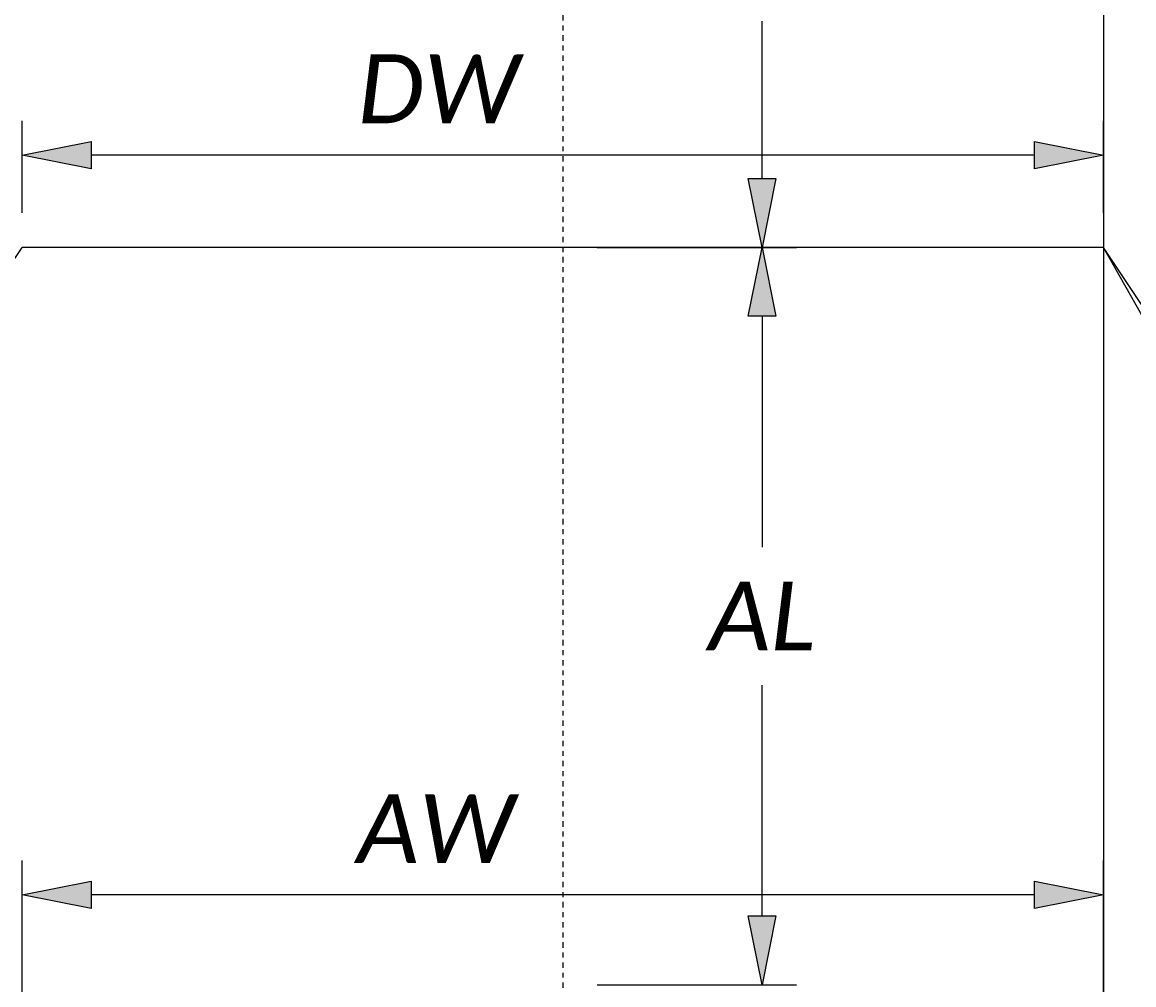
# Model space of a CAD drawing. Header units: feet. Extents: x 18 to 323, y 69 to 368.
# Tile 5 of 16: x 69 to 91, y 114 to 134. Entities that reach past the tile are written whole.
import ezdxf

# ---------------------------------------------------------------- set-up
doc = ezdxf.new("R2010")
doc.units = ezdxf.units.FT
doc.header["$MEASUREMENT"] = 0
doc.linetypes.add('OhDOT_USTN7', pattern=[0.221, 0.11, -0.028, 0.055, -0.028])
for name, color, linetype in [('GE_P_Driveway_CL', 7, 'OhDOT_USTN7'), ('PV_P_Drive', 230, 'Continuous'), ('SH_Text', 7, 'Continuous')]:
    doc.layers.add(name, color=color, linetype=linetype)
doc.styles.add('P_Slanted_Normal', font='calibrii.ttf', dxfattribs={"height": 0.14})
doc.styles.add('Slanted-Normal', font='font31.shx', dxfattribs={"height": 0.14})
doc.dimstyles.new('Dec-2  Slanted-Degrees', dxfattribs={"dimtxt": 0.14, "dimasz": 0.14, "dimexe": 0.07, "dimexo": 0.07, "dimgap": 0.07, "dimtad": 1, "dimzin": 3, "dimdsep": 46, "dimtxsty": 'Slanted-Normal', "dimblk": 'Dim1', "dimcen": 0, "dimclrd": 95, "dimclre": 95, "dimclrt": 7, "dimazin": 3, "dimtfac": 1, "dimtix": 1, "dimtofl": 0, "dimtmove": 1, "dimatfit": 3, "dimldrblk": 'Dim1', "dimfxl": 1, "dimtolj": 1, "dimtzin": 0, "dimlwd": -1, "dimlwe": -1, "dimarcsym": 0})

# ---------------------------------------------------------------- blocks, each defined once
blk = doc.blocks.new('Dim1')
h = blk.add_hatch(color=4)
h.dxf.hatch_style = 1
h.paths.add_polyline_path([(0, 0), (-1, -0.2), (-1, 0.2)])
at = {"color": 4}
blk.add_lwpolyline([(0, 0), (-1, -0.2), (-1, 0.2), (0, 0)], dxfattribs=at)
blk = doc.blocks.new('*D1018')
at = {"layer": 'Defpoints', "color": 0, "transparency": 16777216}
for p in [(79.869, 146.201, 394.632), (87.929, 98.925), (45.869, 94.271, 394.632), (79.869, 94.271, 394.632), (113.869, 94.271, 394.632)]:
    blk.add_point(p, dxfattribs=at)
at = {"layer": 'SH_Text', "color": 95, "linetype": 'Continuous', "transparency": 16777216}
blk.add_arc((79.869, 94.271), 9.307, 8.6273, 81.3727, dxfattribs=at)
at = {"layer": 'SH_Text', "color": 95, "transparency": 16777216, "xscale": 1.4, "yscale": 1.4, "zscale": 1.4}
for p, rotation in [((79.869, 103.578), 175.6863591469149), ((89.175, 94.271), 274.3136408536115)]:
    blk.add_blockref('Dim1', p, dxfattribs=dict(at, rotation=rotation))
at = {"layer": 'SH_Text', "color": 7, "transparency": 16777216, "insert": (87.44, 101.842), "char_height": 1.4, "attachment_point": 5, "rotation": 315, "style": 'P_Slanted_Normal'}
blk.add_mtext('\\A1;{\\Ffont57|c0;D}', dxfattribs=at)
blk = doc.blocks.new('*D1019')
at = {"layer": 'Defpoints', "color": 0, "transparency": 16777216}
for p in [(79.869, 129.177, 394.632), (83.922, 129.177), (79.869, 114.177, 394.632)]:
    blk.add_point(p, dxfattribs=at)
at = {"layer": 'SH_Text', "color": 95, "linetype": 'Continuous', "transparency": 16777216}
for p, q in [((80.569, 129.177), (84.622, 129.177)), ((83.922, 127.777), (83.922, 123.08)), ((83.922, 115.577), (83.922, 120.273)), ((80.569, 114.177), (84.622, 114.177))]:
    blk.add_line(p, q, dxfattribs=at)
at = {"layer": 'SH_Text', "color": 95, "transparency": 16777216, "xscale": 1.4, "yscale": 1.4, "zscale": 1.4}
for p, rotation in [((83.922, 129.177), 90), ((83.922, 114.177), 270)]:
    blk.add_blockref('Dim1', p, dxfattribs=dict(at, rotation=rotation))
at = {"layer": 'SH_Text', "color": 7, "transparency": 16777216, "insert": (83.922, 121.677), "char_height": 1.4, "attachment_point": 5, "rotation": 0.01, "style": 'P_Slanted_Normal'}
blk.add_mtext('\\A1;AL', dxfattribs=at)
blk = doc.blocks.new('*D1020')
at = {"layer": 'Defpoints', "color": 0, "transparency": 16777216}
for p in [(79.869, 141.177, 394.632), (83.922, 141.177), (79.869, 129.177, 394.632)]:
    blk.add_point(p, dxfattribs=at)
at = {"layer": 'SH_Text', "color": 95, "linetype": 'Continuous', "transparency": 16777216}
for p, q in [((80.569, 141.177), (84.622, 141.177)), ((83.922, 139.777), (83.922, 136.577)), ((83.922, 130.577), (83.922, 133.777)), ((80.569, 129.177), (84.622, 129.177))]:
    blk.add_line(p, q, dxfattribs=at)
at = {"layer": 'SH_Text', "color": 95, "transparency": 16777216, "xscale": 1.4, "yscale": 1.4, "zscale": 1.4}
for p, rotation in [((83.922, 141.177), 90), ((83.922, 129.177), 270)]:
    blk.add_blockref('Dim1', p, dxfattribs=dict(at, rotation=rotation))
at = {"layer": 'SH_Text', "color": 7, "transparency": 16777216, "insert": (83.922, 135.177), "char_height": 1.4, "attachment_point": 5, "rotation": 0.01, "style": 'P_Slanted_Normal'}
blk.add_mtext('\\A1;DL', dxfattribs=at)
blk = doc.blocks.new('*D1023')
at = {"layer": 'Defpoints', "color": 0, "transparency": 16777216}
for p in [(68.869, 116.007), (68.869, 113.177, 394.632), (90.869, 113.177, 394.632)]:
    blk.add_point(p, dxfattribs=at)
at = {"layer": 'SH_Text', "color": 95, "linetype": 'Continuous', "transparency": 16777216}
for p, q in [((68.869, 113.877), (68.869, 116.707)), ((90.869, 113.877), (90.869, 116.707)), ((89.469, 116.007), (70.269, 116.007))]:
    blk.add_line(p, q, dxfattribs=at)
at = {"layer": 'SH_Text', "color": 95, "transparency": 16777216, "xscale": 1.4, "yscale": 1.4, "zscale": 1.4, "rotation": 180.0000000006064}
blk.add_blockref('Dim1', (68.869, 116.007), dxfattribs=at)
at = {"layer": 'SH_Text', "color": 95, "transparency": 16777216, "xscale": 1.4, "yscale": 1.4, "zscale": 1.4}
blk.add_blockref('Dim1', (90.869, 116.007), dxfattribs=at)
at = {"layer": 'SH_Text', "color": 7, "transparency": 16777216, "insert": (77.282, 117.353), "char_height": 1.4, "attachment_point": 5, "style": 'P_Slanted_Normal'}
blk.add_mtext('\\A1;AW', dxfattribs=at)
blk = doc.blocks.new('*D1024')
at = {"layer": 'Defpoints', "color": 0, "transparency": 16777216}
for p in [(68.869, 131.052), (68.869, 129.177, 394.632), (90.869, 129.177, 394.632)]:
    blk.add_point(p, dxfattribs=at)
at = {"layer": 'SH_Text', "color": 95, "linetype": 'Continuous', "transparency": 16777216}
for p, q in [((68.869, 129.877), (68.869, 131.752)), ((90.869, 129.877), (90.869, 131.752)), ((89.469, 131.052), (70.269, 131.052))]:
    blk.add_line(p, q, dxfattribs=at)
at = {"layer": 'SH_Text', "color": 95, "transparency": 16777216, "xscale": 1.4, "yscale": 1.4, "zscale": 1.4, "rotation": 180}
blk.add_blockref('Dim1', (68.869, 131.052), dxfattribs=at)
at = {"layer": 'SH_Text', "color": 95, "transparency": 16777216, "xscale": 1.4, "yscale": 1.4, "zscale": 1.4}
blk.add_blockref('Dim1', (90.869, 131.052), dxfattribs=at)
at = {"layer": 'SH_Text', "color": 7, "transparency": 16777216, "insert": (77.339, 132.401), "char_height": 1.4, "attachment_point": 5, "style": 'P_Slanted_Normal'}
blk.add_mtext('\\A1;DW', dxfattribs=at)

msp = doc.modelspace()

# ---------------------------------------------------------------- linework, layer by layer
at = {"layer": 'GE_P_Driveway_CL'}
msp.add_lwpolyline([(79.869, 146.201), (79.869, 94.271)], dxfattribs=at)
at = {"layer": 'PV_P_Drive'}
for points in [[(90.869, 141.177), (90.869, 129.177)], [(58.869, 114.177), (68.869, 129.177)], [(90.869, 129.177), (68.869, 129.177)], [(90.869, 129.177), (90.869, 113.177)], [(100.869, 114.177), (90.869, 129.177)], [(99.369, 114.177), (90.869, 129.177)]]:
    msp.add_lwpolyline(points, dxfattribs=at)

# ---------------------------------------------------------------- dimensions: what is measured, and where the dimension line sits
at = {"layer": 'SH_Text'}
dim = msp.add_angular_dim_2l(base=(87.929, 98.925), line1=((113.869, 94.271), (45.869, 94.271)), line2=((79.869, 146.201), (79.869, 94.271)), text='{\\Ffont57|c0;D}', dimstyle='Dec-2  Slanted-Degrees', override={"dimscale": 0, "dimtxsty": 'P_Slanted_Normal'}, dxfattribs=at)
dim.commit()
dim.dimension.update_dxf_attribs({"geometry": '*D1018', "text_midpoint": (87.44, 101.842, -394.632)})
for p1, p2, text, picture, middle in [((79.869, 129.177), (79.869, 141.177), 'DL', '*D1020', (83.922, 135.177, -394.632)), ((79.869, 114.177), (79.869, 129.177), 'AL', '*D1019', (83.922, 121.677, -394.632))]:
    dim = msp.add_aligned_dim(p1=p1, p2=p2, distance=-4.053, text=text, dimstyle='Dec-2  Slanted-Degrees', override={"dimtxsty": 'P_Slanted_Normal'}, dxfattribs=at)
    dim.commit()
    dim.dimension.update_dxf_attribs({"geometry": picture, "text_midpoint": middle, "text_rotation": 0.01})
for base, p1, p2, text, picture, middle in [((68.869, 131.052, -394.632), (90.869, 129.177), (68.869, 129.177), 'DW', '*D1024', (77.339, 130.998, -394.632)), ((68.869, 116.007, -394.632), (90.869, 113.177), (68.869, 113.177), 'AW', '*D1023', (77.282, 115.95, -394.632))]:
    dim = msp.add_linear_dim(base=base, p1=p1, p2=p2, angle=180, text=text, dimstyle='Dec-2  Slanted-Degrees', override={"dimtxsty": 'P_Slanted_Normal'}, dxfattribs=at)
    dim.commit()
    dim.dimension.update_dxf_attribs({"geometry": picture, "text_midpoint": middle, "dimtype": 161})

doc.saveas('drawing.dxf')
